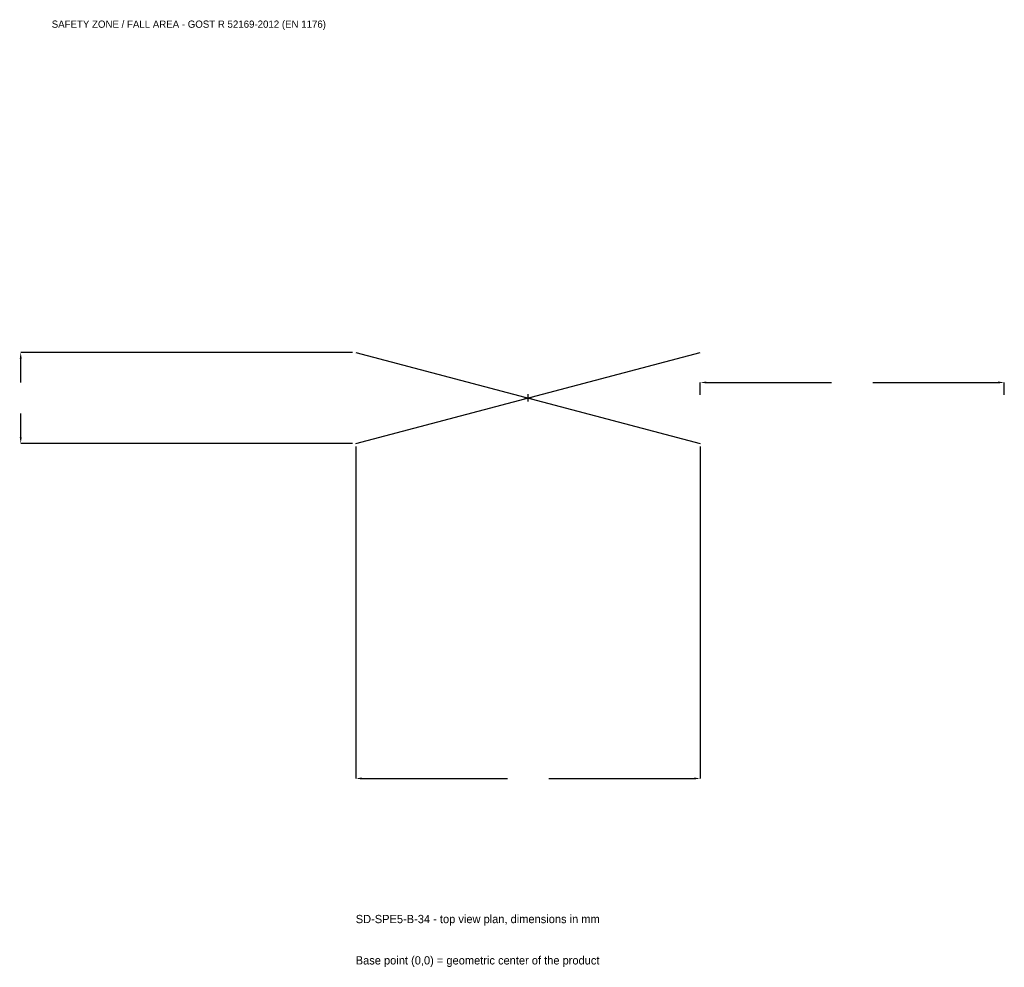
# Model space of a CAD drawing. Extents: x -2508 to 2350, y -2810 to 1867.
import ezdxf

# ---------------------------------------------------------------- set-up
doc = ezdxf.new("R2010")
doc.units = 0
for name, color, linetype in [('GP_MAF_zona_bezopasnosti', 1, 'Continuous'), ('ZSK_DANNYE', 3, 'Continuous'), ('ZSK_KONTUR', 7, 'Continuous'), ('ZSK_RAZMERY', 8, 'Continuous')]:
    doc.layers.add(name, color=color, linetype=linetype)
doc.dimstyles.new('ORION', dxfattribs={"dimtxt": 51, "dimasz": 30.6, "dimexe": 1.25, "dimexo": 15.3, "dimtad": 1, "dimcen": 2.5, "dimazin": 3, "dimtfac": 1, "dimtmove": 0, "dimatfit": 3})

# ---------------------------------------------------------------- blocks, each defined once
blk = doc.blocks.new('_CLOSEDFILLED')
at = {"color": 0, "linetype": 'BYBLOCK'}
blk.add_solid([(-1, 0.16), (0, 0), (-1, -0.16)], dxfattribs=at)
blk = doc.blocks.new('*D1')
for p, q in [((-850, -240.3), (-850, -1878)), ((850, -240.3), (850, -1878)), ((-819.4, -1878), (-102, -1878)), ((102, -1878), (819.4, -1878))]:
    blk.add_line(p, q)
at = {"layer": 'Defpoints'}
for p in [(-850, -225), (850, -225), (-850, -1878)]:
    blk.add_point(p, dxfattribs=at)
at = {"layer": 'ZSK_RAZMERY', "xscale": 30.599999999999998, "yscale": 30.599999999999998, "rotation": 180}
blk.add_blockref('_CLOSEDFILLED', (-850, -1878), dxfattribs=at)
at = {"layer": 'ZSK_RAZMERY', "xscale": 30.599999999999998, "yscale": 30.599999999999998}
blk.add_blockref('_CLOSEDFILLED', (850, -1878), dxfattribs=at)
blk = doc.blocks.new('*D2')
for p, q in [((-865.3, 225), (-2503, 225)), ((-2503, 76.5), (-2503, 194.4)), ((-2503, -194.4), (-2503, -76.5)), ((-865.3, -225), (-2503, -225))]:
    blk.add_line(p, q)
at = {"layer": 'Defpoints'}
for p in [(-850, 225), (-2503, -225), (-850, -225)]:
    blk.add_point(p, dxfattribs=at)
at = {"layer": 'ZSK_RAZMERY', "xscale": 30.599999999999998, "yscale": 30.599999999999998}
for p, rotation in [((-2503, 225), 90), ((-2503, -225), 270)]:
    blk.add_blockref('_CLOSEDFILLED', p, dxfattribs=dict(at, rotation=rotation))
blk = doc.blocks.new('*D3')
for p, q in [((850, 15.3), (850, 76.5)), ((880.6, 76.5), (1498, 76.5)), ((1702, 76.5), (2319.4, 76.5)), ((2350, 15.3), (2350, 76.5))]:
    blk.add_line(p, q)
at = {"layer": 'Defpoints'}
for p in [(850, 76.5), (850, 0), (2350, 0)]:
    blk.add_point(p, dxfattribs=at)
at = {"layer": 'ZSK_RAZMERY', "xscale": 30.599999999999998, "yscale": 30.599999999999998, "rotation": 180}
blk.add_blockref('_CLOSEDFILLED', (850, 76.5), dxfattribs=at)
at = {"layer": 'ZSK_RAZMERY', "xscale": 30.599999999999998, "yscale": 30.599999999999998}
blk.add_blockref('_CLOSEDFILLED', (2350, 76.5), dxfattribs=at)
blk = doc.blocks.new('B1')
at = {"layer": 'ZSK_KONTUR'}
for p, q in [((-850, -225), (850, 225)), ((-850, 225), (850, -225))]:
    blk.add_line(p, q, dxfattribs=at)
at = {"layer": 'ZSK_RAZMERY'}
for p, q in [((-18, 0), (18, 0)), ((0, -18), (0, 18))]:
    blk.add_line(p, q, dxfattribs=at)
at = {"layer": 'GP_MAF_zona_bezopasnosti', "color": 1}
blk.add_text('SAFETY ZONE / FALL AREA - GOST R 52169-2012 (EN 1176)', height=35.7, dxfattribs=at).set_placement((-2350, 1827))
at = {"layer": 'ZSK_RAZMERY'}
dim = blk.add_linear_dim(base=(-2503, -225), p1=(-850, -225), p2=(-850, 225), angle=90, dimstyle='ORION', dxfattribs=at)
dim.commit()
dim.dimension.update_dxf_attribs({"geometry": '*D2', "text_midpoint": (-2503, 0)})
for base, p1, p2, picture, middle in [((850, 76.5), (850, 0), (2350, 0), '*D3', (1600, 76.5)), ((-850, -1878), (-850, -225), (850, -225), '*D1', (0, -1878))]:
    dim = blk.add_linear_dim(base=base, p1=p1, p2=p2, dimstyle='ORION', dxfattribs=at)
    dim.commit()
    dim.dimension.update_dxf_attribs({"geometry": picture, "text_midpoint": middle})

msp = doc.modelspace()

# ---------------------------------------------------------------- block references
msp.add_blockref('B1', (0, 0))

# ---------------------------------------------------------------- texts
at = {"layer": 'ZSK_DANNYE', "color": 3}
msp.add_text('SD-SPE5-B-34 - top view plan, dimensions in mm', height=40.8, dxfattribs=at).set_placement((-850, -2592))
at = {"layer": 'ZSK_DANNYE', "color": 7}
msp.add_text('Base point (0,0) = geometric center of the product', height=40.8, dxfattribs=at).set_placement((-850, -2796))

doc.saveas('drawing.dxf')
